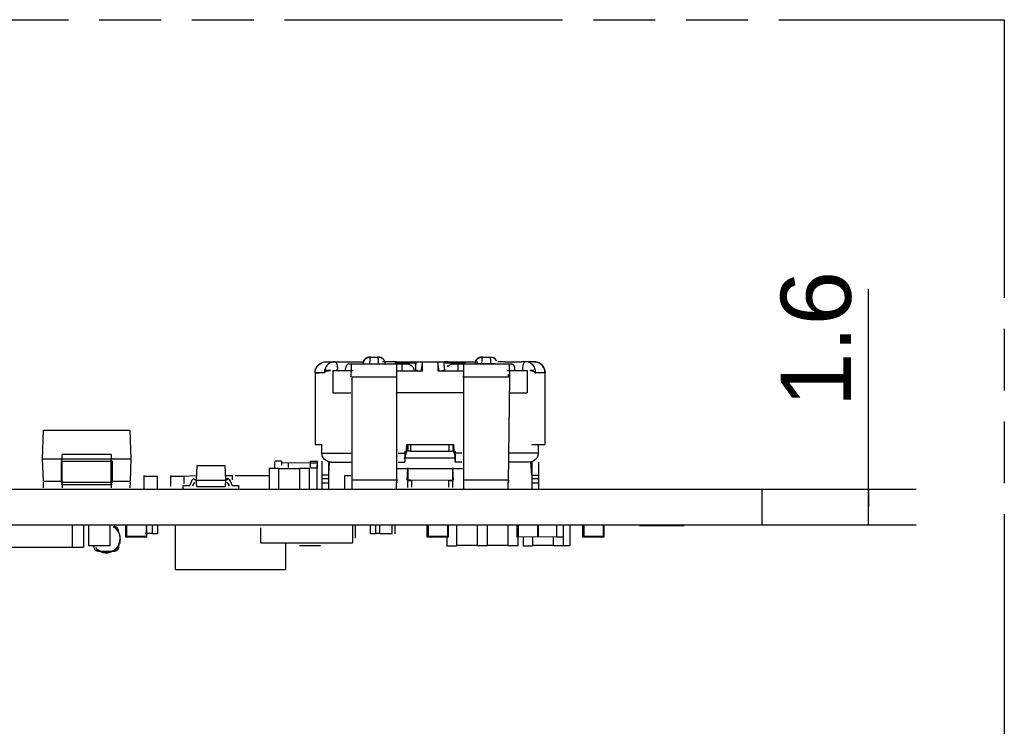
# Model space of a CAD drawing. Header units: millimetres. Extents: x 0 to 210, y 0 to 297.
# Tile 20 of 29: x 119 to 150, y 160 to 182. Entities that reach past the tile are written whole.
import ezdxf

# ---------------------------------------------------------------- set-up
doc = ezdxf.new("R2010")
doc.units = ezdxf.units.MM
doc.header["$LTSCALE"] = 19.36
doc.linetypes.add('PHANTOM', pattern=[0.8, 0.45, -0.05, 0.1, -0.05, 0.1, -0.05])
doc.layers.get('0').update_dxf_attribs({"linetype": 'CONTINUOUS'})
doc.layers.add('DEFAULT_3', color=7, linetype='PHANTOM')
doc.layers.add('Z_DIM_2D', color=7, linetype='CONTINUOUS')
doc.styles.add('TEXTSTYLE_3', font='helveticaneueltw1g-ltcn.otf')
doc.dimstyles.new('DIMSTYLE_1', dxfattribs={"dimtxt": 2.2, "dimasz": 3.5, "dimexe": 1.5, "dimexo": 0, "dimgap": 0.55, "dimtad": 1, "dimlfac": 1.428571, "dimdsep": 46, "dimtxsty": 'TEXTSTYLE_3', "dimcen": 0.09, "dimclrt": 7, "dimadec": 0, "dimazin": 0, "dimtp": 0.1, "dimtm": 0.1, "dimtfac": 1, "dimtofl": 0, "dimtmove": 0, "dimatfit": 3, "dimfxl": 0, "dimtolj": 1, "dimarcsym": 0})

# ---------------------------------------------------------------- blocks, each defined once
blk = doc.blocks.new('*D1')
at = {"layer": 'Z_DIM_2D', "color": 7, "linetype": 'Continuous'}
for p, q in [((145.694, 167.116), (145.694, 173.934)), ((142.35, 167.676), (147.194, 167.676)), ((145.694, 167.676), (145.694, 167.116)), ((145.694, 166.556), (145.694, 167.116)), ((142.35, 166.556), (147.194, 166.556))]:
    blk.add_line(p, q, dxfattribs=at)
at = {"layer": 'Z_DIM_2D', "color": 7, "linetype": 'Continuous', "style": 'TEXTSTYLE_3'}
blk.add_text('1.6', height=2.2, rotation=90, dxfattribs=at).set_placement((145.144, 170.24))
blk = doc.blocks.new('_NONE')

msp = doc.modelspace()

# ---------------------------------------------------------------- linework, layer by layer
at = {"color": 7, "linetype": 'Continuous'}
for p, q in [((128.6997, 171.6674), (128.7011, 171.6674)), ((128.7017, 171.6674), (129.8913, 171.6674)), ((128.7844, 171.6089), (128.7344, 171.5636)), ((129.4036, 171.5974), (131.3046, 171.5974)), ((129.958, 171.7814), (130.0103, 171.8015)), ((130.0103, 171.8015), (130.0591, 171.8074)), ((130.0591, 171.8074), (130.066, 171.8073)), ((130.0972, 171.8074), (130.3016, 171.8074)), ((130.3397, 171.8074), (130.3328, 171.8073)), ((130.9065, 171.6674), (130.4641, 171.6674)), ((130.8499, 171.6324), (131.4828, 171.6324)), ((130.9046, 171.5975), (130.9046, 167.8856)), ((130.9065, 171.6674), (131.4076, 171.6674)), ((131.4076, 171.6674), (131.7169, 171.6674)), ((131.51, 171.6628), (131.5077, 171.6674)), ((131.5079, 171.3877), (131.5079, 171.6674)), ((131.7169, 171.6674), (131.668, 171.3641)), ((131.7169, 171.6674), (132.3848, 171.6674)), ((131.7169, 171.3838), (131.7169, 171.6674)), ((132.1924, 171.6674), (132.1924, 171.3838)), ((132.2415, 171.3641), (132.1924, 171.6674)), ((132.5145, 171.6674), (132.3848, 171.6674)), ((132.3905, 171.6604), (132.4014, 171.6672)), ((132.3905, 171.5265), (132.3905, 171.6604)), ((132.4265, 171.6324), (133.0594, 171.6324)), ((132.5145, 171.6674), (132.9771, 171.6674)), ((132.6047, 171.5974), (133.4071, 171.5974)), ((132.9771, 171.6674), (133.4521, 171.6674)), ((133.0046, 171.5974), (133.0046, 167.9669)), ((133.4071, 171.5974), (133.4094, 171.5975)), ((133.9935, 171.5975), (133.4071, 171.5974)), ((133.4685, 171.7814), (133.5208, 171.8015)), ((133.5208, 171.8015), (133.5696, 171.8074)), ((133.5696, 171.8074), (133.5765, 171.8073)), ((133.6083, 171.8074), (133.8123, 171.8074)), ((133.6329, 171.5971), (133.7058, 171.5974)), ((133.8166, 171.5967), (133.9356, 171.5944)), ((133.8502, 171.8074), (133.8433, 171.8073)), ((133.9935, 171.5975), (134.5057, 171.5974)), ((134, 171.5975), (134.0021, 171.5974)), ((134.2954, 171.6674), (134.0812, 171.6674)), ((134.2954, 171.6674), (134.8228, 171.6674)), ((135.2076, 171.6674), (134.8228, 171.6674)), ((134.8946, 171.632), (134.8794, 171.6052)), ((135.1928, 171.6674), (135.2054, 171.6674)), ((135.2096, 171.6674), (135.2076, 171.6674)), ((128.3496, 171.3174), (128.3592, 171.317)), ((128.3496, 171.3174), (128.3496, 169.0774)), ((128.6431, 171.3174), (128.3497, 171.3174)), ((128.8279, 171.3874), (128.6897, 171.3874)), ((128.7782, 171.3866), (128.793, 171.3874)), ((128.9096, 171.3874), (129.5474, 171.3874)), ((128.9096, 171.3874), (128.9096, 170.6874)), ((129.0142, 171.3949), (129.0329, 171.3976)), ((129.0573, 171.4895), (129.0514, 171.5351)), ((130.9046, 171.3838), (131.7169, 171.3838)), ((131.5088, 171.3883), (131.5079, 171.3877)), ((131.5307, 171.3881), (131.5184, 171.3883)), ((132.1924, 171.3838), (133.0046, 171.3838)), ((132.3905, 171.5265), (132.4013, 171.3877)), ((134.3619, 171.3874), (134.9996, 171.3874)), ((134.8532, 171.4203), (134.8583, 171.3874)), ((134.9996, 171.3874), (134.9996, 170.6874)), ((135.208, 171.3874), (135.077, 171.3874)), ((135.5596, 169.0774), (135.5596, 171.3174)), ((129.4999, 171.1862), (129.5046, 167.9669)), ((130.9046, 171.2645), (130.9051, 171.1862)), ((133.0042, 171.1867), (133.0045, 171.2261)), ((134.4046, 171.2647), (134.4051, 171.1867)), ((134.4396, 171.1867), (134.4046, 167.8857)), ((128.9096, 170.6874), (129.4696, 170.6874)), ((133.0119, 170.6874), (130.8974, 170.6874)), ((134.4396, 170.6874), (134.99, 170.6874)), ((119.8098, 168.6198), (119.8414, 169.5266)), ((119.8414, 169.5266), (122.5429, 169.5266)), ((122.5429, 169.5266), (122.5745, 168.6198)), ((128.3496, 169.0774), (128.5642, 169.0774)), ((128.5642, 168.7975), (128.5642, 169.0774)), ((131.1671, 168.8673), (131.1671, 168.5175)), ((131.2005, 168.8951), (131.1898, 168.7974)), ((131.2196, 169.0774), (131.2005, 168.8951)), ((131.2196, 169.0774), (131.2552, 169.0774)), ((131.2196, 169.0774), (131.2196, 168.8323)), ((131.2552, 169.0774), (131.3534, 169.0774)), ((131.3534, 168.8674), (131.2552, 168.8674)), ((131.2623, 168.8674), (131.2623, 169.0774)), ((131.3534, 169.0774), (132.6897, 169.0774)), ((131.3534, 168.8674), (132.658, 168.8674)), ((132.6624, 169.0774), (132.6624, 168.8674)), ((132.6896, 169.0774), (132.6896, 168.8323)), ((132.7044, 168.9358), (132.6897, 169.0774)), ((132.7139, 168.8484), (132.7044, 168.9358)), ((132.7196, 168.7974), (132.7139, 168.8484)), ((132.7421, 168.8673), (132.7421, 168.5175)), ((135.1389, 169.0774), (135.5535, 169.0774)), ((135.3451, 169.0774), (135.3451, 168.7974)), ((119.8098, 168.6198), (122.5745, 168.6198)), ((119.8346, 167.9219), (119.8098, 168.6198)), ((120.3966, 168.5487), (120.4223, 168.5487)), ((120.3966, 167.8908), (120.3966, 168.5487)), ((121.962, 168.762), (120.4223, 168.762)), ((120.4223, 168.6206), (120.4223, 168.762)), ((120.4223, 167.8197), (120.4223, 168.6206)), ((121.962, 168.762), (121.962, 168.6206)), ((121.962, 167.8197), (121.962, 168.6206)), ((121.962, 168.5487), (121.9877, 168.5487)), ((121.9877, 168.5487), (121.9877, 167.8908)), ((122.5745, 168.6198), (122.5497, 167.9219)), ((127.0896, 168.3346), (127.0896, 168.5432)), ((127.2996, 168.5524), (127.0966, 168.5524)), ((127.2996, 168.5524), (127.2996, 168.4266)), ((128.2096, 168.5524), (128.4126, 168.5524)), ((128.2096, 168.351), (128.2096, 168.5524)), ((128.4126, 168.5524), (128.4126, 168.4933)), ((128.5604, 168.5524), (128.5604, 167.9932)), ((128.7704, 168.5524), (128.7704, 168.1114)), ((128.7946, 168.5304), (128.7704, 168.1114)), ((128.8635, 168.5175), (129.4849, 168.5175)), ((130.9585, 168.5175), (131.1671, 168.5175)), ((131.1265, 168.6567), (131.2525, 168.6574)), ((131.1898, 168.7974), (131.1765, 168.7209)), ((131.2525, 168.6574), (132.7134, 168.6574)), ((132.7134, 168.6574), (132.748, 168.6567)), ((132.951, 168.5175), (132.7421, 168.5175)), ((135.0458, 168.5175), (134.4244, 168.5175)), ((135.1389, 168.1114), (135.1149, 168.5263)), ((135.1389, 168.5332), (135.1389, 168.1114)), ((135.3489, 168.5175), (135.3489, 167.9932)), ((124.6547, 168.4124), (125.5171, 168.4124)), ((125.5171, 168.4124), (125.5407, 167.962)), ((126.9059, 168.3346), (127.2069, 168.3346)), ((126.9059, 168.3346), (126.9059, 167.6782)), ((127.2069, 168.3346), (127.2069, 167.6783)), ((127.2069, 168.3207), (127.8579, 168.3207)), ((127.2996, 168.5054), (128.2096, 168.4985)), ((127.5096, 168.5054), (127.5096, 168.3522)), ((127.8579, 168.3346), (128.1659, 168.3346)), ((127.8579, 168.3282), (127.8579, 167.6847)), ((128.1659, 168.3346), (128.1659, 167.6782)), ((128.4196, 167.6847), (128.4196, 168.4302)), ((132.9717, 168.3075), (130.9046, 168.3075)), ((131.2328, 167.9602), (131.2516, 168.3349)), ((131.2546, 168.344), (131.2546, 167.9602)), ((132.6546, 168.344), (132.6546, 167.9602)), ((132.6577, 168.3349), (132.6765, 167.9602)), ((119.8352, 167.9219), (120.4223, 167.9219)), ((121.9877, 167.9219), (122.5491, 167.9219)), ((122.9946, 167.6783), (122.9946, 168.0966)), ((123.0019, 168.0827), (123.4074, 168.0827)), ((123.3999, 168.0902), (123.3999, 167.6847)), ((123.8259, 167.7694), (123.8259, 168.0966)), ((123.8331, 168.0827), (124.2387, 168.0827)), ((124.2312, 168.0902), (124.2312, 167.8477)), ((124.2387, 168.0827), (124.5969, 168.0974)), ((124.4216, 167.7894), (124.4812, 167.932)), ((124.6315, 167.9593), (125.5403, 167.9593)), ((125.5411, 167.962), (125.5306, 167.7615)), ((125.5593, 168.0974), (125.7553, 168.0974)), ((125.6905, 167.932), (125.7501, 167.7894)), ((125.7553, 168.0966), (125.7553, 167.962)), ((125.8471, 168.0974), (126.9059, 168.0974)), ((128.5604, 167.9932), (128.5604, 167.676)), ((128.7704, 168.1114), (128.7704, 167.9932)), ((128.7704, 167.9932), (128.7704, 167.676)), ((129.2728, 168.0966), (129.4688, 168.0966)), ((129.2728, 168.0966), (129.2728, 167.6782)), ((129.5046, 167.9596), (129.5046, 167.8868)), ((131.2472, 167.9236), (131.2518, 167.9341)), ((131.2546, 167.7252), (131.2546, 167.9347)), ((131.2546, 167.9249), (131.2546, 167.934)), ((132.6765, 167.9602), (131.3736, 167.943)), ((132.6546, 167.9347), (132.6546, 167.7252)), ((132.6546, 167.9248), (132.6546, 167.934)), ((132.6575, 167.9341), (132.669, 167.9077)), ((133.0046, 167.9596), (133.0046, 167.8868)), ((135.1389, 168.1114), (135.1389, 167.9932)), ((135.1389, 167.9932), (135.1389, 167.676)), ((135.3489, 167.9932), (135.3489, 167.676)), ((54.8496, 167.676), (142.3496, 167.676)), ((119.8381, 167.713), (119.8381, 167.8908)), ((120.3915, 167.8908), (120.4223, 167.8908)), ((120.3979, 167.8197), (121.9864, 167.8197)), ((120.4223, 167.8197), (120.4223, 167.713)), ((121.962, 167.8908), (121.9928, 167.8908)), ((121.962, 167.8197), (121.962, 167.713)), ((122.5491, 167.8907), (122.5429, 167.7131)), ((124.2109, 167.7894), (124.4216, 167.7894)), ((124.2109, 167.6984), (124.2109, 167.7894)), ((124.5698, 167.8839), (124.5119, 167.7694)), ((124.5485, 167.8568), (124.5119, 167.7694)), ((124.6408, 167.7614), (125.5318, 167.7614)), ((125.6599, 167.7694), (125.602, 167.8839)), ((125.6233, 167.8568), (125.6599, 167.7694)), ((125.7501, 167.7894), (125.9441, 167.7894)), ((125.9441, 167.7894), (125.9441, 167.6984)), ((142.3496, 167.676), (142.3496, 166.556)), ((54.8496, 166.556), (142.3496, 166.556)), ((120.738, 166.556), (120.738, 165.8546)), ((121.0929, 166.556), (121.0929, 165.8546)), ((121.2542, 165.8974), (121.2542, 166.5538)), ((121.9176, 166.5538), (121.9176, 165.8974)), ((122.0566, 166.4748), (122.0249, 166.4952)), ((122.114, 166.4265), (122.0864, 166.4519)), ((122.4128, 166.1739), (122.4128, 166.5504)), ((122.4408, 166.5406), (122.4408, 166.1836)), ((123.0498, 166.5406), (123.0498, 166.1836)), ((123.0778, 166.1739), (123.0778, 166.5504)), ((123.2396, 166.5476), (123.2396, 166.2816)), ((123.4146, 166.5538), (123.4146, 166.2755)), ((123.9694, 165.1546), (123.9694, 166.5546)), ((129.5178, 166.556), (129.5178, 165.9946)), ((129.6053, 166.5538), (129.6053, 166.1354)), ((130.0821, 166.2755), (130.0821, 166.5538)), ((130.2501, 166.2816), (130.2501, 166.5476)), ((130.384, 166.2755), (130.384, 166.5538)), ((130.755, 166.5476), (130.755, 166.2816)), ((130.8521, 166.5538), (130.8521, 166.2755)), ((131.8628, 166.1739), (131.8628, 166.5504)), ((131.8908, 166.5406), (131.8908, 166.1836)), ((132.4998, 166.5406), (132.4998, 166.1836)), ((132.5278, 166.1739), (132.5278, 166.5504)), ((132.785, 166.5538), (132.785, 165.8975)), ((133.429, 166.5474), (133.429, 165.9039)), ((133.744, 166.5538), (133.744, 165.8974)), ((134.3915, 166.5474), (134.3915, 165.9039)), ((134.6846, 166.1739), (134.6846, 166.5504)), ((134.7126, 166.5406), (134.7126, 166.1836)), ((135.3216, 166.5406), (135.3216, 166.1836)), ((135.3496, 166.1739), (135.3496, 166.5504)), ((135.9184, 166.5406), (135.9184, 166.1836)), ((136.1284, 166.5504), (136.1284, 165.8974)), ((136.3332, 166.5538), (136.3332, 165.8974)), ((136.7409, 166.1739), (136.7409, 166.5504)), ((136.7689, 166.5406), (136.7689, 166.1836)), ((137.3779, 166.5406), (137.3779, 166.1836)), ((137.4059, 166.1739), (137.4059, 166.5504)), ((138.5171, 166.5301), (139.9171, 166.5301)), ((123.0735, 166.1696), (122.417, 166.1696)), ((122.4268, 166.1976), (123.0638, 166.1976)), ((123.2396, 166.2816), (123.0253, 166.2816)), ((123.4146, 166.2755), (123.2414, 166.2755)), ((126.6482, 165.9946), (126.6482, 166.2697)), ((130.2519, 166.2755), (130.0821, 166.2755)), ((130.3534, 166.2816), (130.2501, 166.2816)), ((130.7682, 166.2746), (130.3848, 166.2746)), ((132.5235, 166.1696), (131.867, 166.1696)), ((131.8768, 166.1976), (132.5138, 166.1976)), ((132.484, 166.1696), (132.484, 165.8974)), ((135.9184, 166.1836), (134.6889, 166.1696)), ((134.7065, 166.1739), (134.7065, 165.8974)), ((134.8684, 166.1739), (134.8684, 165.8974)), ((135.1694, 166.1739), (135.1694, 165.8975)), ((135.8134, 166.1696), (135.8134, 165.9039)), ((136.1284, 166.1739), (135.9184, 166.1739)), ((137.4016, 166.1696), (136.7452, 166.1696)), ((136.7549, 166.1976), (137.3919, 166.1976)), ((118.5351, 165.8546), (121.0929, 165.8546)), ((121.9176, 165.8974), (121.2542, 165.8974)), ((126.6478, 165.9946), (129.5178, 165.9946)), ((127.4274, 165.9946), (127.4274, 165.1546)), ((128.5238, 165.8974), (127.8605, 165.8974)), ((132.484, 165.8966), (132.785, 165.8966)), ((133.429, 165.9039), (132.785, 165.9039)), ((133.744, 165.8975), (133.429, 165.8975)), ((134.3915, 165.9039), (133.7475, 165.9039)), ((134.7065, 165.8975), (134.3915, 165.8975)), ((134.8684, 165.8966), (135.1694, 165.8966)), ((135.8134, 165.9039), (135.1694, 165.9039)), ((136.3332, 165.8974), (135.8134, 165.8975)), ((121.5668, 165.7265), (122.0432, 165.7265)), ((121.7679, 165.6887), (121.6845, 165.7042)), ((123.9694, 165.1546), (127.4271, 165.1546))]:
    msp.add_line(p, q, dxfattribs=at)
at = {"color": 9, "linetype": 'Continuous'}
for p, q in [((129.4814, 171.5974), (129.4696, 171.1907)), ((131.0842, 171.3874), (131.0842, 171.5974)), ((132.8251, 171.5974), (132.8251, 171.3874)), ((134.4279, 171.5974), (134.4396, 171.1867)), ((135.5596, 171.3174), (135.2663, 171.3174)), ((130.9051, 171.1862), (129.5042, 171.1862)), ((134.4051, 171.1867), (133.0042, 171.1867)), ((134.4046, 171.1849), (134.4046, 171.1922)), ((131.3534, 168.8674), (131.3534, 169.0774)), ((132.5559, 168.8674), (132.5559, 169.0774)), ((120.4223, 168.5487), (121.962, 168.5487)), ((128.5642, 168.7974), (129.5046, 168.7974)), ((130.9585, 168.7974), (131.1898, 168.7974)), ((132.951, 168.7974), (132.7196, 168.7974)), ((135.3451, 168.7974), (134.4093, 168.7974)), ((128.2096, 168.4933), (128.4163, 168.4933)), ((128.4163, 168.3347), (128.2096, 168.3347)), ((128.7704, 168.1114), (128.5604, 168.1114)), ((128.7704, 167.9932), (128.5604, 167.9932)), ((129.5046, 167.9669), (129.5046, 167.9596)), ((129.5046, 167.9651), (130.9046, 167.9651)), ((131.3465, 167.9602), (131.2546, 167.9602)), ((131.3736, 167.943), (131.3736, 167.7335)), ((132.5356, 167.943), (132.5356, 167.7335)), ((133.0046, 167.9669), (133.0046, 167.9596)), ((133.0046, 167.9652), (134.4046, 167.9652)), ((135.1389, 168.1114), (135.3489, 168.1114)), ((135.3489, 167.9932), (135.1389, 167.9932)), ((120.4223, 167.8908), (121.962, 167.8908)), ((128.5604, 167.8751), (128.7704, 167.8751)), ((129.5046, 167.8868), (129.5046, 167.6775)), ((130.9046, 167.6784), (130.9046, 167.8856)), ((133.0046, 167.8868), (133.0046, 167.6774)), ((134.4046, 167.6784), (134.4046, 167.8857)), ((135.1389, 167.8751), (135.3489, 167.8751))]:
    msp.add_line(p, q, dxfattribs=at)
for points in [[(128.3497, 171.3174), (128.3564, 171.3858), (128.3764, 171.4515), (128.4089, 171.5122), (128.4527, 171.5654), (128.506, 171.6089), (128.5669, 171.6412), (128.6329, 171.661), (128.7017, 171.6674)], [(130.066, 171.8073), (130.062, 171.8074), (130.0604, 171.8074)], [(130.0617, 171.8074), (130.0906, 171.8074), (130.0983, 171.8073)], [(130.3005, 171.8073), (130.3122, 171.8074), (130.3226, 171.8074)], [(130.3353, 171.8074), (130.3361, 171.8074), (130.3328, 171.8073)], [(133.5765, 171.8073), (133.5725, 171.8074), (133.5709, 171.8074)], [(133.5722, 171.8074), (133.6011, 171.8074), (133.6088, 171.8073)], [(133.8106, 171.8073), (133.8225, 171.8074), (133.8331, 171.8074)], [(133.8459, 171.8074), (133.8466, 171.8074), (133.8433, 171.8073)], [(135.2076, 171.6674), (135.2764, 171.661), (135.3424, 171.6412)], [(135.3424, 171.6412), (135.4033, 171.6089), (135.4566, 171.5654), (135.5003, 171.5122)], [(135.5003, 171.5122), (135.5329, 171.4516), (135.5529, 171.3858), (135.5596, 171.3174)]]:
    msp.add_lwpolyline(points, dxfattribs=at)
at = {"color": 7, "linetype": 'Continuous'}
for points in [[(128.3674, 171.4275), (128.3892, 171.479), (128.4189, 171.5264), (128.4557, 171.5684), (128.4988, 171.604), (128.5471, 171.6324), (128.5991, 171.6527), (128.6538, 171.6644), (128.6997, 171.6674)], [(128.849, 171.6453), (128.8023, 171.6211), (128.7617, 171.5906)], [(128.9017, 171.6615), (128.842, 171.6423), (128.7844, 171.6089)], [(128.9598, 171.6674), (128.9021, 171.6615), (128.849, 171.6453)], [(129.0046, 171.6446), (128.9821, 171.6619), (128.9598, 171.6674)], [(128.9976, 171.6514), (128.9791, 171.6634), (128.9599, 171.6674)], [(129.0407, 171.5777), (129.0247, 171.6157), (129.0083, 171.6392)], [(129.0409, 171.5769), (129.0296, 171.6059), (129.0146, 171.632), (129.0083, 171.6392)], [(129.4036, 171.5974), (129.381, 171.5935), (129.3596, 171.5817), (129.34, 171.5621), (129.323, 171.5357), (129.3094, 171.5034)], [(129.8756, 171.698), (129.8783, 171.7045), (129.9128, 171.7485), (129.954, 171.7785)], [(130.0983, 171.8073), (130.0875, 171.805), (130.08, 171.7953), (130.0738, 171.7781), (130.0684, 171.7532), (130.0644, 171.7203), (130.0615, 171.6815), (130.0599, 171.64), (130.0591, 171.5974)], [(130.3305, 171.7526), (130.325, 171.7784), (130.3185, 171.796), (130.3109, 171.8052), (130.3005, 171.8073)], [(130.3396, 171.5974), (130.3389, 171.6401), (130.3374, 171.6814), (130.3344, 171.7197), (130.3305, 171.7526)], [(130.4859, 171.7485), (130.4408, 171.7814), (130.3885, 171.8015), (130.3397, 171.8074)], [(131.2399, 171.5974), (131.281, 171.593), (131.319, 171.5813), (131.3545, 171.5618), (131.3857, 171.5358), (131.4113, 171.504), (131.4304, 171.4678), (131.442, 171.4292), (131.4462, 171.3874)], [(131.5211, 171.5783), (131.5207, 171.5948), (131.5203, 171.6095), (131.5197, 171.6226), (131.5189, 171.6339), (131.5175, 171.6433), (131.5158, 171.6507), (131.5141, 171.6551), (131.5121, 171.6584)], [(132.4982, 171.5043), (132.5238, 171.5361), (132.5551, 171.562), (132.5906, 171.5814), (132.6285, 171.5931), (132.6694, 171.5974)], [(133.3861, 171.698), (133.3888, 171.7045), (133.4233, 171.7485), (133.4644, 171.7785)], [(133.4159, 171.5975), (133.4265, 171.5975), (133.4408, 171.5973), (133.4582, 171.597), (133.4781, 171.5966)], [(133.4737, 171.5944), (133.5942, 171.5967), (133.6175, 171.597)], [(133.6088, 171.8073), (133.598, 171.805), (133.5906, 171.7954), (133.5843, 171.7781), (133.5789, 171.7532), (133.5749, 171.7203), (133.5719, 171.6815), (133.5704, 171.6401), (133.5696, 171.5974)], [(133.7058, 171.5974), (133.7783, 171.5971), (133.7927, 171.597)], [(133.8116, 171.8074), (133.8203, 171.8036), (133.8286, 171.7908), (133.8369, 171.7705), (133.8436, 171.7436), (133.8466, 171.7116)], [(133.8466, 171.7116), (133.8493, 171.6371), (133.8502, 171.5974)], [(133.9513, 171.7814), (133.899, 171.8015), (133.8502, 171.8074)], [(133.9312, 171.5966), (133.9511, 171.597), (133.9686, 171.5973), (133.9829, 171.5974)], [(134.0347, 171.6957), (134.0309, 171.7045), (133.9964, 171.7485), (133.9557, 171.7782)], [(134.6176, 171.3874), (134.6157, 171.428), (134.6097, 171.4673), (134.5997, 171.504), (134.586, 171.5362), (134.5691, 171.5625), (134.5495, 171.5818), (134.5281, 171.5935), (134.5057, 171.5974)], [(134.8797, 171.6059), (134.8686, 171.5778), (134.8584, 171.5378), (134.8511, 171.4719), (134.8565, 171.3874)], [(134.8792, 171.6048), (134.8674, 171.5738), (134.8585, 171.5388), (134.8526, 171.4987), (134.8517, 171.4772)], [(134.9302, 171.6634), (134.9117, 171.6514), (134.8947, 171.632)], [(134.9483, 171.6674), (134.9307, 171.6637), (134.9123, 171.652)], [(135.125, 171.6089), (135.0702, 171.641), (135.0103, 171.6609), (134.9476, 171.6674)], [(135.2663, 171.3174), (135.2603, 171.386), (135.2421, 171.4518), (135.2126, 171.5125), (135.173, 171.5657), (135.1377, 171.5974)], [(135.5419, 171.4275), (135.5201, 171.479), (135.4904, 171.5264), (135.4536, 171.5684), (135.4105, 171.604), (135.3622, 171.6324), (135.3101, 171.6527), (135.2555, 171.6644), (135.2096, 171.6674)], [(128.3497, 171.3174), (128.3541, 171.3732), (128.3674, 171.4275)], [(128.3867, 171.317), (128.43, 171.3159), (128.468, 171.3174)], [(128.489, 171.3183), (128.5663, 171.329), (128.6617, 171.3465)], [(128.6963, 171.5119), (128.6679, 171.4536), (128.6494, 171.3878), (128.6431, 171.3174)], [(128.6617, 171.3465), (128.7028, 171.3663), (128.7335, 171.3769)], [(128.6978, 171.5161), (128.6771, 171.4745), (128.665, 171.4334), (128.6619, 171.3965), (128.667, 171.364)], [(128.667, 171.364), (128.6966, 171.3703), (128.7293, 171.3761), (128.7591, 171.3817), (128.7911, 171.3866), (128.8279, 171.3874)], [(128.7617, 171.5906), (128.7263, 171.555), (128.6978, 171.5161)], [(128.951, 171.3874), (128.9653, 171.3872), (129.0142, 171.3949)], [(129.0552, 171.4043), (129.0579, 171.4785), (129.0509, 171.5378), (129.0409, 171.5769)], [(129.0541, 171.3976), (129.0582, 171.4418), (129.0574, 171.483)], [(129.3094, 171.5034), (129.2995, 171.4668), (129.2936, 171.4277), (129.2917, 171.3874)], [(131.5697, 171.3828), (131.5461, 171.3867), (131.5385, 171.3874)], [(131.668, 171.3641), (131.6321, 171.3712), (131.5697, 171.3828)], [(132.3656, 171.3859), (132.3311, 171.381), (132.289, 171.3737), (132.2415, 171.3641)], [(132.4013, 171.3877), (132.4008, 171.3891), (132.3892, 171.3885), (132.3794, 171.3874)], [(135.0953, 171.3889), (135.1186, 171.3902), (135.1387, 171.3868), (135.1582, 171.3807), (135.179, 171.3728), (135.1996, 171.3625)], [(135.101, 171.3874), (135.1135, 171.3859), (135.1503, 171.3792)], [(135.1503, 171.3792), (135.1865, 171.3722), (135.2221, 171.3643)], [(135.1996, 171.3625), (135.214, 171.3448), (135.2265, 171.3303), (135.2372, 171.3193), (135.2472, 171.3129), (135.2571, 171.3124), (135.2663, 171.3174)], [(135.2221, 171.3643), (135.2293, 171.3458), (135.2364, 171.3311), (135.2432, 171.3197), (135.2502, 171.3131), (135.258, 171.3125), (135.2664, 171.3174)], [(135.5596, 171.3174), (135.5551, 171.3732), (135.5419, 171.4275)], [(120.3915, 168.5487), (120.4075, 168.5603), (120.4183, 168.5727), (120.4234, 168.5853), (120.4245, 168.5971), (120.4242, 168.6072), (120.4196, 168.6145), (120.4085, 168.6185), (120.3915, 168.6198)], [(121.9928, 168.6198), (121.977, 168.6189), (121.9662, 168.6158), (121.9608, 168.6093), (121.9595, 168.5994), (121.9605, 168.5867), (121.9656, 168.5728), (121.9766, 168.56), (121.9928, 168.5487)], [(128.6475, 168.6033), (128.6117, 168.646), (128.5853, 168.6937), (128.5696, 168.744), (128.5642, 168.7975)], [(128.744, 168.5406), (128.6922, 168.5678), (128.6475, 168.6033)], [(128.8635, 168.5175), (128.8009, 168.5241), (128.744, 168.5406)], [(131.1635, 168.646), (131.1649, 168.6115), (131.1671, 168.588)], [(131.1765, 168.7209), (131.1689, 168.6827), (131.1652, 168.6574)], [(131.1671, 168.5175), (131.1669, 168.5222), (131.1671, 168.5365)], [(131.1678, 168.5567), (131.1672, 168.5369), (131.1671, 168.5228), (131.1671, 168.5175)], [(132.7427, 168.6444), (132.7396, 168.693), (132.7317, 168.7446), (132.7196, 168.7974)], [(132.7421, 168.5175), (132.7418, 168.5238), (132.742, 168.5415), (132.7421, 168.5482)], [(132.7421, 168.5367), (132.7424, 168.5223), (132.7421, 168.5175)], [(132.7426, 168.5678), (132.743, 168.6017), (132.7427, 168.6444)], [(135.3451, 168.7975), (135.3397, 168.7441), (135.324, 168.6939), (135.2975, 168.646), (135.2618, 168.6033), (135.2178, 168.568), (135.1665, 168.5411), (135.1093, 168.5245), (135.0458, 168.5175)], [(124.6315, 167.9594), (124.6427, 168.1837), (124.6547, 168.4124)], [(128.4163, 168.4933), (128.4184, 168.473), (128.4196, 168.4499), (128.42, 168.4244), (128.4196, 168.3965), (128.4184, 168.3666), (128.4163, 168.3347)], [(124.4812, 167.932), (124.4887, 167.9442), (124.4961, 167.9552), (124.5034, 167.9646), (124.5107, 167.9732), (124.5183, 167.9822), (124.5264, 167.9893), (124.5357, 167.9928), (124.5455, 167.9931), (124.555, 167.9891), (124.5644, 167.9833), (124.5728, 167.9778), (124.5825, 167.9727), (124.5957, 167.9691), (124.6116, 167.9666)], [(124.6349, 167.8925), (124.6333, 167.9258), (124.6315, 167.9593)], [(124.6401, 167.7615), (124.6384, 167.7943), (124.6369, 167.827), (124.6349, 167.8925)], [(125.5602, 167.9666), (125.5763, 167.9691), (125.5896, 167.9728), (125.5994, 167.978), (125.608, 167.9837), (125.6178, 167.9896), (125.6277, 167.9935), (125.6373, 167.9926), (125.6465, 167.9886), (125.6544, 167.9813), (125.6617, 167.9724), (125.6689, 167.9639), (125.6761, 167.9546), (125.6833, 167.9439), (125.6905, 167.932)], [(130.9326, 167.9614), (130.9172, 167.9467), (130.907, 167.9323), (130.9028, 167.9186), (130.9025, 167.9068), (130.9037, 167.8974), (130.9086, 167.891), (130.9184, 167.8876), (130.9326, 167.8876)], [(131.2518, 167.9341), (131.2587, 167.9364), (131.2715, 167.9385)], [(131.2546, 167.9347), (131.2587, 167.9369), (131.2706, 167.9389), (131.2895, 167.9406)], [(131.2909, 167.9402), (131.3151, 167.9416), (131.3425, 167.9425), (131.3736, 167.943)], [(131.3141, 167.9419), (131.3428, 167.9427), (131.3736, 167.943)], [(132.5356, 167.943), (132.5664, 167.9427), (132.5951, 167.9419), (132.6198, 167.9406), (132.6387, 167.9389), (132.6506, 167.9369), (132.6546, 167.9347)], [(132.5356, 167.943), (132.5675, 167.9425), (132.5952, 167.9416), (132.6192, 167.9402)], [(132.6381, 167.9384), (132.6508, 167.9364), (132.6575, 167.9341)], [(134.4326, 167.9613), (134.4172, 167.9467), (134.407, 167.9323), (134.4028, 167.9187), (134.4025, 167.9068), (134.4037, 167.8975), (134.4085, 167.891), (134.4183, 167.8876), (134.4326, 167.8876)], [(120.3915, 167.8197), (120.4066, 167.8201), (120.4169, 167.8215), (120.4214, 167.8243), (120.4228, 167.8288), (120.4237, 167.8355), (120.4234, 167.8444), (120.4232, 167.8549), (120.4194, 167.8666), (120.4085, 167.8787), (120.3915, 167.8908)], [(121.9928, 167.8908), (121.9784, 167.881), (121.9683, 167.8715), (121.9632, 167.8625), (121.9612, 167.8541), (121.9601, 167.8459), (121.9602, 167.8387), (121.9612, 167.833), (121.9628, 167.8284), (121.9641, 167.8249), (121.966, 167.8224), (121.9686, 167.8209), (121.9733, 167.8201), (121.9815, 167.8197), (121.9928, 167.8197)], [(122.0249, 166.4952), (122.0463, 166.4818), (122.0641, 166.4694), (122.0782, 166.4585), (122.0897, 166.449), (122.0992, 166.4407), (122.1074, 166.433), (122.1152, 166.4253), (122.1227, 166.4176), (122.1306, 166.4089), (122.1382, 166.4003), (122.1397, 166.3984)], [(122.1705, 166.429), (122.1567, 166.4493), (122.1388, 166.4675), (122.1187, 166.4817), (122.0965, 166.4921), (122.0728, 166.4986), (122.0482, 166.5007)], [(122.1827, 166.3373), (122.1624, 166.369), (122.1394, 166.3988), (122.1143, 166.4262)], [(122.1881, 166.3542), (122.1878, 166.3715), (122.1852, 166.39), (122.1796, 166.4092), (122.1705, 166.429)], [(126.6482, 166.2697), (126.6472, 166.3719), (126.6454, 166.4643)], [(122.183, 166.3367), (122.217, 166.2404), (122.2336, 166.1498), (122.232, 166.0649), (122.2144, 165.9857)], [(122.2421, 166.1171), (122.2401, 166.0744), (122.2341, 166.0337), (122.2259, 165.9997)], [(121.6845, 165.7042), (121.6054, 165.7366), (121.534, 165.7829), (121.4745, 165.8412)], [(122.0104, 165.7394), (121.9339, 165.7068), (121.8523, 165.6892), (121.7679, 165.6887)], [(122.1374, 165.8436), (122.079, 165.7858), (122.0104, 165.7394)], [(122.1152, 165.809), (122.0903, 165.7858), (122.062, 165.7634), (122.0307, 165.7426)], [(122.0431, 165.7266), (122.0746, 165.7289), (122.1043, 165.7376), (122.1309, 165.752), (122.1538, 165.7712)], [(122.1801, 165.8925), (122.16, 165.862), (122.1381, 165.834), (122.1152, 165.809)], [(122.2144, 165.9857), (122.1826, 165.9109), (122.1374, 165.8436)], [(122.1538, 165.7712), (122.1723, 165.7946), (122.1855, 165.821), (122.1932, 165.8491), (122.1952, 165.8778)], [(122.2249, 165.9956), (122.2128, 165.9596), (122.1977, 165.9251), (122.1801, 165.8925)]]:
    msp.add_lwpolyline(points, dxfattribs=at)
at = {"color": 9, "linetype": 'Continuous'}
for centre, start, end in [((130.0588, 171.5974), 88.61418, 179.99919), ((130.34, 171.5974), 0.00081, 91.38542), ((133.5693, 171.5974), 88.61458, 179.99919), ((133.8505, 171.5974), 34.32678, 91.38582)]:
    msp.add_arc(centre, 0.21, start, end, dxfattribs=at)
at = {"color": 7, "linetype": 'Continuous'}
for centre, radius, start, end in [((125.584, 167.8874), 0.1155, 22.68813, 106.72269), ((121.8046, 166.1171), 0.4375, 225, 30.21041), ((121.561, 165.8735), 0.147, 178.05644, 272.26484)]:
    msp.add_arc(centre, radius, start, end, dxfattribs=at)
at = {"layer": 'DEFAULT_3', "color": 7, "linetype": 'PHANTOM'}
for p, q in [((49.9529, 182.3809), (149.9529, 182.3809)), ((149.9529, 182.3809), (149.9529, 132.3809))]:
    msp.add_line(p, q, dxfattribs=at)

# ---------------------------------------------------------------- dimensions: what is measured, and where the dimension line sits
at = {"layer": 'Z_DIM_2D', "color": 7, "linetype": 'Continuous'}
dim = msp.add_linear_dim(base=(145.6937, 167.676), p1=(142.3496, 166.556), p2=(142.3496, 167.676), angle=90, dimstyle='DIMSTYLE_1', override={"dimblk1": 'NONE', "dimblk2": 'NONE', "dimsah": 1}, dxfattribs=at)
dim.commit()
dim.dimension.update_dxf_attribs({"geometry": '*D1', "text_midpoint": (145.6937, 172.1366), "dimtype": 160})

doc.saveas('drawing.dxf')
